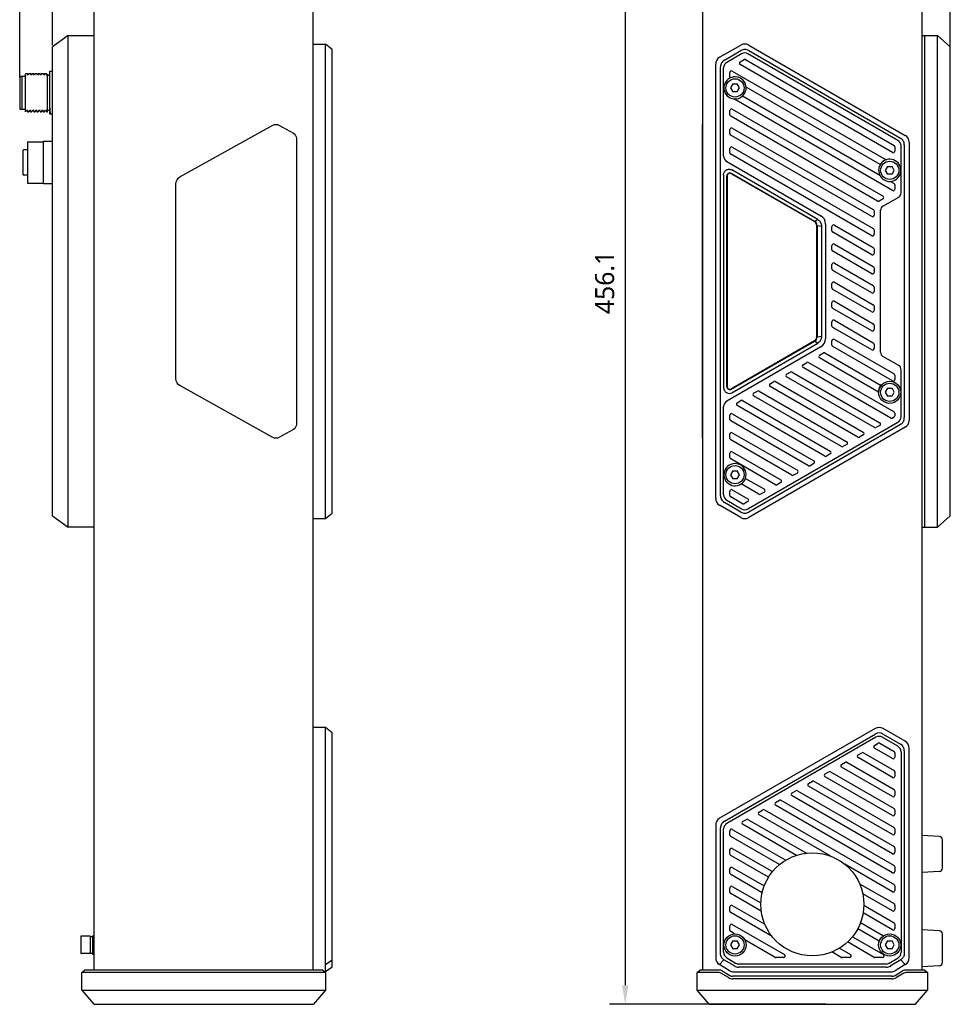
# Model space of a CAD drawing. Header units: millimetres. Extents: x 94 to 419, y 87 to 364.
# Tile 1 of 6: x 94 to 241, y 113 to 269. Entities that reach past the tile are written whole.
import ezdxf

# ---------------------------------------------------------------- set-up
doc = ezdxf.new("R2010")
doc.units = ezdxf.units.MM
doc.header["$LTSCALE"] = 32.67
doc.header["$PDMODE"] = 3
doc.header["$PDSIZE"] = 8
doc.layers.get('0').update_dxf_attribs({"linetype": 'CONTINUOUS'})
doc.layers.get('Defpoints').update_dxf_attribs({"linetype": 'CONTINUOUS'})
for name, color, linetype in [('00_COMPONENTS_1', 7, 'CONTINUOUS'), ('20_ALL_FEATURES', 7, 'CONTINUOUS'), ('51__DRAFT_DIMS', 7, 'CONTINUOUS')]:
    doc.layers.add(name, color=color, linetype=linetype)
doc.styles.get("Standard").update_dxf_attribs({"font": 'Roboto-Regular.ttf'})
doc.dimstyles.new('DIMSTYLE_1', dxfattribs={"dimtxt": 3, "dimasz": 3, "dimexe": 2.5, "dimexo": 0.5, "dimgap": 0.75, "dimtad": 1, "dimlfac": 2, "dimdsep": 46, "dimtxsty": 'STANDARD', "dimblk": '_FILLED', "dimblk1": '_FILLED', "dimblk2": '_FILLED', "dimcen": 0.09, "dimclrt": 3, "dimazin": 2, "dimtp": 0.3, "dimtm": 0.3, "dimtfac": 1, "dimtofl": 0, "dimtmove": 0, "dimatfit": 3, "dimldrblk": '_FILLED', "dimfxl": 1, "dimtolj": 1, "dimarcsym": 0})
doc.dimstyles.new('DIMSTYLE_2', dxfattribs={"dimtxt": 3, "dimasz": 3, "dimexe": 2.5, "dimexo": 0.5, "dimgap": 0.75, "dimtad": 1, "dimdec": 1, "dimlfac": 2, "dimdsep": 46, "dimtxsty": 'STANDARD', "dimblk": '_FILLED', "dimblk1": '_FILLED', "dimblk2": '_FILLED', "dimcen": 0.09, "dimclrt": 3, "dimazin": 2, "dimtp": 0.8, "dimtm": 0.8, "dimtfac": 1, "dimtdec": 1, "dimtofl": 0, "dimtmove": 0, "dimatfit": 3, "dimldrblk": '_FILLED', "dimfxl": 1, "dimtolj": 1, "dimarcsym": 0})

# ---------------------------------------------------------------- blocks, each defined once
blk = doc.blocks.new('_FILLED')
at = {"color": 0, "linetype": 'ByBlock'}
blk.add_solid([(0, 0), (-1, 0.167), (-1, -0.167)], dxfattribs=at)
blk = doc.blocks.new('*D1')
at = {"layer": '51__DRAFT_DIMS', "color": 0, "lineweight": -2}
for p, q in [((94.06, 259.62), (94.06, 359.71)), ((143.31, 333.99), (143.31, 359.71)), ((97.06, 357.21), (140.31, 357.21))]:
    blk.add_line(p, q, dxfattribs=at)
at = {"layer": 'Defpoints', "color": 0}
for p in [(143.31, 357.21), (143.31, 333.49), (94.06, 259.12)]:
    blk.add_point(p, dxfattribs=at)
at = {"layer": '51__DRAFT_DIMS', "color": 0, "linetype": 'ByBlock', "lineweight": -2, "xscale": 3, "yscale": 3, "zscale": 3, "rotation": 180}
blk.add_blockref('_FILLED', (94.06, 357.21), dxfattribs=at)
at = {"layer": '51__DRAFT_DIMS', "color": 0, "linetype": 'ByBlock', "lineweight": -2, "xscale": 3, "yscale": 3, "zscale": 3}
blk.add_blockref('_FILLED', (143.31, 357.21), dxfattribs=at)
at = {"layer": '51__DRAFT_DIMS', "color": 3, "insert": (118.61, 361.96), "char_height": 3, "attachment_point": 2, "line_spacing_factor": 0.9}
blk.add_mtext('\\A1;98.5', dxfattribs=at)
blk = doc.blocks.new('*D2')
at = {"layer": '51__DRAFT_DIMS', "color": 0, "lineweight": -2}
for p, q in [((99.21, 264.78), (99.21, 353.33)), ((143.31, 326.92), (143.31, 353.33)), ((140.31, 350.83), (102.21, 350.83))]:
    blk.add_line(p, q, dxfattribs=at)
at = {"layer": 'Defpoints', "color": 0}
for p in [(99.21, 350.83), (143.31, 326.42), (99.21, 264.28)]:
    blk.add_point(p, dxfattribs=at)
at = {"layer": '51__DRAFT_DIMS', "color": 0, "linetype": 'ByBlock', "lineweight": -2, "xscale": 3, "yscale": 3, "zscale": 3, "rotation": 180}
blk.add_blockref('_FILLED', (99.21, 350.83), dxfattribs=at)
at = {"layer": '51__DRAFT_DIMS', "color": 0, "linetype": 'ByBlock', "lineweight": -2, "xscale": 3, "yscale": 3, "zscale": 3}
blk.add_blockref('_FILLED', (143.31, 350.83), dxfattribs=at)
at = {"layer": '51__DRAFT_DIMS', "color": 3, "insert": (121.18, 355.58), "char_height": 3, "attachment_point": 2, "line_spacing_factor": 0.9}
blk.add_mtext('\\A1;88.2', dxfattribs=at)
blk = doc.blocks.new('*D4')
at = {"layer": '51__DRAFT_DIMS', "color": 0, "lineweight": -2}
for p, q in [((200.91, 339.81), (200.91, 361.93)), ((240.81, 264.27), (240.81, 361.93)), ((203.91, 359.43), (237.81, 359.43))]:
    blk.add_line(p, q, dxfattribs=at)
at = {"layer": 'Defpoints', "color": 0}
for p in [(240.81, 359.43), (200.91, 339.31), (240.81, 263.77)]:
    blk.add_point(p, dxfattribs=at)
at = {"layer": '51__DRAFT_DIMS', "color": 0, "linetype": 'ByBlock', "lineweight": -2, "xscale": 3, "yscale": 3, "zscale": 3, "rotation": 180}
blk.add_blockref('_FILLED', (200.91, 359.43), dxfattribs=at)
at = {"layer": '51__DRAFT_DIMS', "color": 0, "linetype": 'ByBlock', "lineweight": -2, "xscale": 3, "yscale": 3, "zscale": 3}
blk.add_blockref('_FILLED', (240.81, 359.43), dxfattribs=at)
at = {"layer": '51__DRAFT_DIMS', "color": 3, "insert": (220.84, 364.18), "char_height": 3, "attachment_point": 2, "line_spacing_factor": 0.9}
blk.add_mtext('\\A1;79.8', dxfattribs=at)
blk = doc.blocks.new('*D5')
at = {"layer": '51__DRAFT_DIMS', "color": 0, "lineweight": -2}
for p, q in [((207.5, 341.53), (187.05, 341.53)), ((189.55, 338.53), (189.55, 116.5)), ((221.17, 113.5), (187.05, 113.5))]:
    blk.add_line(p, q, dxfattribs=at)
at = {"layer": 'Defpoints', "color": 0}
for p in [(208, 341.53), (189.55, 113.5), (221.67, 113.5)]:
    blk.add_point(p, dxfattribs=at)
at = {"layer": '51__DRAFT_DIMS', "color": 0, "linetype": 'ByBlock', "lineweight": -2, "xscale": 3, "yscale": 3, "zscale": 3}
for p, rotation in [((189.55, 341.53), 90), ((189.55, 113.5), 270)]:
    blk.add_blockref('_FILLED', p, dxfattribs=dict(at, rotation=rotation))
at = {"layer": '51__DRAFT_DIMS', "color": 3, "insert": (184.8, 227.33), "char_height": 3, "attachment_point": 2, "rotation": 90, "line_spacing_factor": 0.9}
blk.add_mtext('\\A1;456.1', dxfattribs=at)

msp = doc.modelspace()

# ---------------------------------------------------------------- linework, layer by layer
at = {"layer": '00_COMPONENTS_1', "color": 7}
for p, q in [((101.7106, 266.266), (99.2106, 264.516)), ((101.7106, 188.766), (101.7106, 266.266)), ((101.7106, 266.266), (105.8106, 266.266)), ((236.3128, 266.266), (238.8128, 266.266)), ((236.8128, 188.766), (236.8128, 266.266)), ((238.8128, 188.766), (238.8128, 266.266)), ((240.8128, 264.516), (238.8128, 266.266)), ((99.2106, 190.516), (99.2106, 264.516)), ((105.8106, 190.6593), (105.8106, 264.3727)), ((240.8128, 190.516), (240.8128, 264.516)), ((206.502, 258.641), (206.1411, 258.016)), ((206.1411, 258.016), (206.502, 257.391)), ((206.502, 258.641), (207.2237, 258.641)), ((207.5845, 258.016), (207.2237, 258.641)), ((207.2237, 257.391), (207.5845, 258.016)), ((207.2237, 257.391), (206.502, 257.391)), ((230.902, 245.641), (230.5411, 245.016)), ((230.902, 245.641), (231.6237, 245.641)), ((231.9845, 245.016), (231.6237, 245.641)), ((230.5411, 245.016), (230.902, 244.391)), ((231.6237, 244.391), (230.902, 244.391)), ((231.6237, 244.391), (231.9845, 245.016)), ((230.902, 210.641), (230.5411, 210.016)), ((230.5411, 210.016), (230.902, 209.391)), ((230.902, 210.641), (231.6237, 210.641)), ((231.9845, 210.016), (231.6237, 210.641)), ((231.6237, 209.391), (231.9845, 210.016)), ((231.6237, 209.391), (230.902, 209.391)), ((206.502, 197.641), (206.1411, 197.016)), ((206.502, 197.641), (207.2237, 197.641)), ((207.5845, 197.016), (207.2237, 197.641)), ((206.1411, 197.016), (206.502, 196.391)), ((207.2237, 196.391), (206.502, 196.391)), ((207.2237, 196.391), (207.5845, 197.016)), ((99.2106, 190.516), (101.7106, 188.766)), ((238.8128, 188.766), (240.8128, 190.516)), ((105.8106, 188.766), (101.7106, 188.766)), ((236.3128, 188.766), (238.8128, 188.766)), ((105.1606, 124.241), (103.7606, 124.241)), ((105.5606, 124.3035), (105.8106, 124.3035)), ((105.5606, 124.3035), (105.5606, 121.4285)), ((103.7106, 124.191), (103.7106, 121.541)), ((105.2106, 121.541), (105.2106, 124.191)), ((206.502, 123.491), (206.1411, 122.866)), ((206.1411, 122.866), (206.502, 122.241)), ((206.502, 123.491), (207.2237, 123.491)), ((207.5845, 122.866), (207.2237, 123.491)), ((207.2237, 122.241), (207.5845, 122.866)), ((230.902, 123.491), (230.5411, 122.866)), ((230.5411, 122.866), (230.902, 122.241)), ((230.902, 123.491), (231.6237, 123.491)), ((231.9845, 122.866), (231.6237, 123.491)), ((231.6237, 122.241), (231.9845, 122.866)), ((105.1606, 121.491), (103.7606, 121.491)), ((105.2106, 121.566), (105.5606, 121.566)), ((105.5606, 121.4285), (105.8106, 121.4285)), ((207.2237, 122.241), (206.502, 122.241)), ((231.6237, 122.241), (230.902, 122.241))]:
    msp.add_line(p, q, dxfattribs=at)
for centre in [(206.8628, 258.016), (231.2628, 245.016), (231.2628, 210.016), (206.8628, 197.016), (206.8628, 122.866), (231.2628, 122.866)]:
    msp.add_circle(centre, 1.4375, dxfattribs=at)
for centre, start, end in [((103.7606, 124.191), 90, 180), ((105.1606, 124.191), 0, 90), ((103.7606, 121.541), 180, 270), ((105.1606, 121.541), 270, 360)]:
    msp.add_arc(centre, 0.05, start, end, dxfattribs=at)
for centre, start_param, end_param in [((105.1446, 122.866), 0.45965151, 0.73458993), ((105.7103, 122.866), 0.90077958, 1.00474485)]:
    msp.add_ellipse(centre, major_axis=(0.9192, 0.9193), ratio=0.99999509, start_param=start_param, end_param=end_param, dxfattribs=at)
at = {"layer": '20_ALL_FEATURES', "color": 7}
for p, q in [((105.8106, 118.8996), (105.8106, 336.1324)), ((140.3106, 336.1324), (140.3106, 118.8996)), ((201.8128, 118.8996), (201.8128, 336.1324)), ((236.3128, 336.1324), (236.3128, 118.8996)), ((140.3106, 264.9372), (142.3106, 264.9372)), ((142.3106, 190.0948), (142.3106, 264.9372)), ((143.3106, 264.0712), (142.3106, 264.9372)), ((143.3106, 190.9608), (143.3106, 264.0712)), ((204.4378, 262.8418), (207.7771, 264.7697)), ((209.0271, 264.7697), (233.6878, 250.5318)), ((205.1878, 262.4088), (207.7771, 263.9037)), ((207.9021, 263.3985), (205.5628, 262.048)), ((207.6853, 262.1235), (208.2853, 262.4699)), ((208.5353, 262.4699), (231.9379, 248.9584)), ((232.5628, 249.738), (208.9021, 263.3985)), ((209.0271, 263.9037), (232.9378, 250.0988)), ((203.8128, 193.2727), (203.8128, 261.7593)), ((204.5628, 193.7057), (204.5628, 261.3263)), ((205.0628, 247.2754), (205.0628, 261.182)), ((231.6879, 247.8326), (207.6853, 261.6904)), ((94.0606, 259.891), (94.0606, 254.641)), ((94.0606, 259.891), (94.4606, 259.891)), ((94.4606, 259.841), (94.5106, 259.891)), ((94.4606, 254.641), (94.4606, 259.891)), ((94.5106, 259.891), (94.9606, 259.891)), ((95.0099, 260.2631), (94.9606, 260.1779)), ((94.9606, 254.266), (94.9606, 260.1779)), ((95.0132, 260.266), (95.2527, 260.266)), ((95.3872, 260.0369), (95.2568, 260.2625)), ((95.5099, 260.2632), (95.3831, 260.0438)), ((95.5132, 260.266), (95.7527, 260.266)), ((95.8872, 260.037), (95.7568, 260.2625)), ((96.01, 260.2632), (95.8832, 260.0438)), ((96.0132, 260.266), (96.2527, 260.266)), ((96.3871, 260.037), (96.2568, 260.2625)), ((96.51, 260.2632), (96.3832, 260.0438)), ((96.5133, 260.266), (96.7527, 260.266)), ((96.8872, 260.0369), (96.7568, 260.2624)), ((97.0099, 260.2632), (96.8831, 260.0438)), ((97.0132, 260.266), (97.2527, 260.266)), ((97.3871, 260.037), (97.2568, 260.2625)), ((97.5099, 260.2632), (97.3832, 260.0439)), ((97.5132, 260.266), (97.7527, 260.266)), ((97.8871, 260.037), (97.7567, 260.2626)), ((98.0099, 260.2632), (97.8831, 260.0438)), ((98.0132, 260.266), (98.2527, 260.266)), ((98.3871, 260.0369), (98.2567, 260.2625)), ((98.4606, 260.1779), (98.3831, 260.0438)), ((98.4606, 254.266), (98.4606, 260.1779)), ((98.4606, 260.016), (98.8106, 260.016)), ((98.8106, 253.891), (98.8106, 260.641)), ((98.8106, 260.641), (99.2106, 260.641)), ((206.0628, 259.7694), (206.0628, 260.4622)), ((206.4378, 260.6787), (230.6953, 246.6736)), ((229.7728, 245.936), (208.6074, 258.1559)), ((231.6879, 241.8281), (206.6556, 256.2805)), ((208.0588, 256.7406), (229.6894, 244.2521)), ((94.4606, 254.691), (94.5106, 254.641)), ((206.4378, 254.6742), (230.2016, 240.9542)), ((94.0606, 254.641), (94.4606, 254.641)), ((94.5106, 254.641), (94.9606, 254.641)), ((94.9606, 254.266), (94.989, 254.266)), ((94.9925, 254.2856), (95.1332, 254.529)), ((95.0009, 254.3001), (94.9985, 254.2875)), ((95.1292, 254.5359), (95.2659, 254.2994)), ((95.2777, 254.266), (95.489, 254.266)), ((95.4925, 254.2856), (95.6332, 254.5289)), ((95.5009, 254.2998), (95.498, 254.2853)), ((95.6291, 254.5359), (95.7659, 254.2993)), ((95.7777, 254.266), (95.989, 254.266)), ((95.9925, 254.2855), (96.1332, 254.5289)), ((96.0009, 254.2998), (95.998, 254.2854)), ((96.1291, 254.5358), (96.2659, 254.2992)), ((96.2777, 254.266), (96.489, 254.266)), ((96.4928, 254.286), (96.6332, 254.5289)), ((96.4991, 254.2902), (96.5009, 254.2999)), ((96.6292, 254.5357), (96.7659, 254.2992)), ((96.7777, 254.266), (96.989, 254.266)), ((96.9925, 254.2855), (97.1332, 254.5289)), ((97.1292, 254.5359), (97.2659, 254.2994)), ((97.2777, 254.266), (97.489, 254.266)), ((97.4924, 254.2854), (97.6332, 254.5289)), ((97.6292, 254.5358), (97.7659, 254.2993)), ((97.7777, 254.266), (97.989, 254.266)), ((97.9924, 254.2856), (98.1332, 254.529)), ((98.0009, 254.3), (97.998, 254.2855)), ((98.1292, 254.5358), (98.2659, 254.2994)), ((98.2777, 254.266), (98.4606, 254.266)), ((98.4606, 254.516), (98.8106, 254.516)), ((99.2106, 253.891), (98.8107, 253.891)), ((206.0628, 253.7649), (206.0628, 254.4577)), ((229.3516, 240.1748), (206.1878, 253.5484)), ((119.3272, 243.9684), (133.9941, 252.1457)), ((134.9274, 252.1457), (137.2323, 250.8607)), ((201.6628, 252.2658), (201.6628, 202.7659)), ((201.8128, 252.2658), (201.6628, 252.2658)), ((206.4378, 251.672), (228.6665, 238.8382)), ((137.6981, 250.0803), (137.6978, 204.951)), ((206.0628, 250.7627), (206.0628, 251.4555)), ((228.4165, 237.7124), (206.1878, 250.5462)), ((95.3106, 249.516), (95.3106, 243.016)), ((95.3106, 249.516), (97.8106, 249.516)), ((97.8106, 249.641), (99.2106, 249.641)), ((97.8106, 242.891), (97.8106, 249.6407)), ((206.0628, 247.7605), (206.0628, 248.4533)), ((206.4378, 248.6698), (228.6665, 235.836)), ((232.0629, 248.7419), (232.0629, 248.0491)), ((233.0628, 241.4525), (233.0628, 248.872)), ((233.5628, 249.0163), (233.5628, 206.0157)), ((234.3128, 249.4493), (234.3128, 205.5827)), ((94.5606, 248.166), (94.6606, 248.266)), ((94.5606, 248.166), (94.5606, 244.366)), ((95.3106, 248.266), (94.6606, 248.266)), ((228.4165, 234.7102), (206.1878, 247.544)), ((205.5628, 246.4094), (220.4028, 237.8415)), ((94.5606, 244.366), (94.6606, 244.266)), ((95.3106, 244.266), (94.6606, 244.266)), ((205.0628, 244.332), (205.0628, 210.7)), ((205.5628, 210.932), (205.5628, 244.1)), ((205.6128, 244.1), (205.6128, 210.932)), ((206.2878, 244.4897), (219.3878, 236.9264)), ((219.4378, 236.9553), (206.3128, 244.533)), ((219.9017, 237.2648), (206.3619, 245.082)), ((95.3106, 243.016), (97.8106, 243.016)), ((99.2106, 242.891), (97.8106, 242.891)), ((118.6979, 212.1662), (118.6982, 242.8656)), ((231.3861, 243.2725), (231.9379, 242.954)), ((232.0629, 242.7374), (232.0629, 242.0446)), ((230.1878, 239.3596), (232.6878, 240.803)), ((230.2016, 240.5212), (229.6016, 240.1748)), ((228.7915, 238.6217), (228.7915, 237.9289)), ((229.8128, 216.3219), (229.8128, 238.7101)), ((219.9017, 237.2648), (219.53, 237.0167)), ((219.7628, 218.7551), (219.7628, 236.2769)), ((219.8128, 236.3057), (219.8128, 218.7262)), ((219.8128, 236.3057), (220.5628, 236.1977)), ((220.5628, 218.8343), (220.5628, 236.1977)), ((221.1528, 236.5425), (221.1528, 218.4895)), ((222.1547, 235.4676), (222.1547, 236.1604)), ((222.5297, 236.3769), (228.6665, 232.8338)), ((228.4165, 231.708), (222.2797, 235.251)), ((228.7915, 235.6195), (228.7915, 234.9267)), ((222.1547, 232.4653), (222.1547, 233.1582)), ((222.5297, 233.3747), (228.6665, 229.8316)), ((228.4165, 228.7057), (222.2797, 232.2488)), ((228.7915, 232.6173), (228.7915, 231.9245)), ((222.1547, 229.4631), (222.1547, 230.1559)), ((222.5297, 230.3724), (228.6665, 226.8294)), ((228.4165, 225.7035), (222.2797, 229.2466)), ((228.7915, 229.6151), (228.7915, 228.9222)), ((222.1547, 226.4609), (222.1547, 227.1537)), ((222.5297, 227.3702), (228.6665, 223.8271)), ((228.4165, 222.7013), (222.2797, 226.2444)), ((228.7915, 226.6128), (228.7915, 225.92)), ((222.1547, 223.4587), (222.1547, 224.1515)), ((222.5297, 224.368), (228.6665, 220.8249)), ((228.7915, 223.6106), (228.7915, 222.9178)), ((228.4165, 219.6991), (222.2797, 223.2422)), ((222.1547, 220.4564), (222.1547, 221.1493)), ((222.5297, 221.3658), (228.6665, 217.8227)), ((228.7915, 220.6084), (228.7915, 219.9156)), ((228.4165, 216.6969), (222.2797, 220.2399)), ((219.3878, 218.1056), (206.2878, 210.5423)), ((206.3128, 210.499), (219.4378, 218.0767)), ((206.3619, 209.95), (219.9017, 217.7672)), ((219.53, 218.0152), (219.9017, 217.7672)), ((220.5628, 218.8343), (219.8128, 218.7262)), ((222.1547, 217.4542), (222.1547, 218.147)), ((222.5297, 218.3636), (231.9379, 212.9317)), ((228.7915, 217.6062), (228.7915, 216.9134)), ((220.4028, 217.1905), (205.5628, 208.6226)), ((220.2016, 215.8683), (220.8016, 216.2147)), ((221.0516, 216.2147), (229.8946, 211.1092)), ((231.6879, 211.8059), (222.2797, 217.2377)), ((217.6016, 214.3672), (218.2016, 214.7136)), ((218.4516, 214.7136), (231.9379, 206.9273)), ((229.5133, 210.0592), (220.2016, 215.4353)), ((232.6878, 214.229), (230.1878, 215.6724)), ((215.0016, 212.8661), (215.6016, 213.2125)), ((215.8516, 213.2125), (229.6906, 205.2226)), ((231.4406, 205.9442), (217.6016, 213.9342)), ((233.0628, 206.16), (233.0628, 213.5795)), ((212.4016, 211.365), (213.0016, 211.7114)), ((213.2516, 211.7114), (227.0906, 203.7214)), ((228.8406, 204.4431), (215.0016, 212.4331)), ((232.0629, 212.7152), (232.0629, 212.0224)), ((133.9937, 202.887), (119.3271, 211.0634)), ((209.8016, 209.8639), (210.4016, 210.2103)), ((210.6516, 210.2103), (224.4906, 202.2203)), ((226.2406, 202.942), (212.4016, 210.932)), ((207.2016, 208.3628), (207.8016, 208.7092)), ((208.0516, 208.7092), (221.8906, 200.7192)), ((223.6406, 201.4409), (209.8016, 209.4309)), ((205.0628, 193.85), (205.0628, 207.7566)), ((206.4378, 206.6387), (219.2906, 199.2181)), ((221.0406, 199.9398), (207.2016, 207.9297)), ((232.0629, 206.7108), (232.0629, 206.3035)), ((206.0628, 205.7294), (206.0628, 206.4222)), ((218.4406, 198.4387), (206.1878, 205.5129)), ((208.9021, 191.6335), (232.5628, 205.294)), ((231.9379, 206.087), (231.6906, 205.9442)), ((137.2319, 204.1719), (134.927, 202.8869)), ((206.0628, 202.7272), (206.0628, 203.42)), ((206.4378, 203.6365), (216.6906, 197.717)), ((232.9378, 204.9332), (209.0271, 191.1283)), ((233.6878, 204.5001), (209.0271, 190.2622)), ((229.6906, 204.7895), (229.0906, 204.4431)), ((201.6628, 202.7659), (201.8128, 202.7659)), ((215.8406, 196.9376), (206.1878, 202.5106)), ((227.0906, 203.2884), (226.4906, 202.942)), ((206.0628, 199.7249), (206.0628, 200.4178)), ((206.4378, 200.6343), (214.0906, 196.2159)), ((224.4906, 201.7873), (223.8906, 201.4409)), ((213.2406, 195.4365), (206.1878, 199.5084)), ((219.2906, 198.7851), (218.6906, 198.4387)), ((221.8906, 200.2862), (221.2906, 199.9398)), ((216.6906, 197.284), (216.0906, 196.9376)), ((208.5125, 196.4342), (211.4906, 194.7148)), ((214.0906, 195.7829), (213.4906, 195.4365)), ((206.0628, 193.7205), (206.0628, 194.4133)), ((206.4378, 194.6298), (208.8906, 193.2137)), ((210.6406, 193.9354), (207.8286, 195.5588)), ((211.4906, 194.2818), (210.8906, 193.9354)), ((207.7771, 191.1283), (205.1878, 192.6232)), ((205.5628, 192.984), (207.9021, 191.6335)), ((208.0406, 192.4342), (206.1878, 193.504)), ((208.8906, 192.7807), (208.2906, 192.4342)), ((207.7771, 190.2622), (204.4378, 192.1901)), ((140.3106, 190.0948), (142.3106, 190.0948)), ((142.3106, 190.0948), (143.3106, 190.9608)), ((142.3106, 157.1522), (140.3106, 157.1522)), ((143.3106, 156.2862), (142.3106, 157.1522)), ((142.3106, 118.616), (142.3106, 157.1522)), ((228.96, 156.9847), (204.4378, 142.8268)), ((233.6878, 154.9768), (230.21, 156.9847)), ((143.3106, 119.366), (143.3106, 156.2862)), ((205.1878, 142.3938), (228.96, 156.1187)), ((229.085, 155.6135), (205.5628, 142.033)), ((232.5628, 154.183), (230.085, 155.6135)), ((230.21, 156.1187), (232.9378, 154.5438)), ((228.86, 154.3289), (229.46, 154.6753)), ((231.6878, 152.2633), (228.86, 153.8959)), ((229.71, 154.6753), (231.9378, 153.3891)), ((234.3128, 120.8237), (234.3128, 153.8943)), ((226.26, 152.8278), (226.86, 153.1742)), ((231.6878, 149.2611), (226.26, 152.3948)), ((227.11, 153.1742), (231.9378, 150.3869)), ((232.0628, 153.1726), (232.0628, 152.4798)), ((233.0628, 153.317), (233.0628, 121.7106)), ((233.5628, 153.4613), (233.5628, 121.5466)), ((223.66, 151.3267), (224.26, 151.6731)), ((231.6878, 146.2588), (223.66, 150.8937)), ((224.51, 151.6731), (231.9378, 147.3847)), ((221.06, 149.8256), (221.66, 150.172)), ((231.6878, 143.2566), (221.06, 149.3926)), ((221.91, 150.172), (231.9378, 144.3825)), ((232.0628, 150.1704), (232.0628, 149.4776)), ((218.46, 148.3245), (219.06, 148.6709)), ((231.6878, 140.2544), (218.46, 147.8915)), ((219.31, 148.6709), (231.9378, 141.3802)), ((215.86, 146.8234), (216.46, 147.1698)), ((231.6878, 137.2522), (215.86, 146.3904)), ((216.71, 147.1698), (231.9378, 138.378)), ((232.0628, 147.1682), (232.0628, 146.4754)), ((213.26, 145.3223), (213.86, 145.6687)), ((231.6878, 134.25), (213.26, 144.8893)), ((214.11, 145.6687), (231.9378, 135.3758)), ((210.66, 143.8212), (211.26, 144.1676)), ((221.9973, 136.8426), (210.66, 143.3881)), ((211.51, 144.1676), (231.9378, 132.3736)), ((232.0628, 144.166), (232.0628, 143.4731)), ((203.8128, 141.7443), (203.8128, 120.8237)), ((204.5628, 121.5466), (204.5628, 141.3113)), ((208.06, 142.32), (208.66, 142.6665)), ((216.5419, 136.99), (208.06, 141.887)), ((208.91, 142.6665), (218.1387, 137.3383)), ((205.0628, 121.7106), (205.0628, 141.167)), ((206.0628, 140.1822), (206.0628, 140.8751)), ((213.881, 135.5241), (206.1878, 139.9657)), ((206.4378, 141.0916), (214.868, 136.2244)), ((232.0628, 141.1637), (232.0628, 140.4709)), ((239.089, 139.9555), (236.3128, 140.101)), ((239.5628, 134.9458), (239.5628, 139.4562)), ((206.0628, 137.18), (206.0628, 137.8728)), ((212.1435, 133.525), (206.1878, 136.9635)), ((206.4378, 138.0893), (212.7855, 134.4245)), ((232.0628, 138.1615), (232.0628, 137.4687)), ((231.6878, 131.2477), (224.1571, 135.5956)), ((232.0628, 135.1593), (232.0628, 134.4665)), ((206.0628, 134.1778), (206.0628, 134.8706)), ((211.1471, 131.0981), (206.1878, 133.9613)), ((206.4378, 135.0871), (211.4774, 132.1775)), ((239.089, 134.4465), (236.3128, 134.301)), ((206.4378, 132.0849), (210.9408, 129.4851)), ((226.5157, 132.5018), (231.9378, 129.3714)), ((232.0628, 132.1571), (232.0628, 131.4642)), ((206.0628, 131.1756), (206.0628, 131.8684)), ((211.0115, 128.1741), (206.1878, 130.9591)), ((231.6878, 128.2455), (227.0125, 130.9448)), ((206.4378, 129.0827), (211.5723, 126.1183)), ((227.1864, 129.1124), (231.9378, 126.3691)), ((232.0628, 129.1548), (232.0628, 128.462)), ((206.0628, 128.1733), (206.0628, 128.8662)), ((212.724, 124.1832), (206.1878, 127.9568)), ((231.6878, 125.2433), (227.0734, 127.9074)), ((206.0628, 125.1711), (206.0628, 125.8639)), ((206.4378, 126.0805), (214.6615, 121.3325)), ((226.6689, 126.4089), (230.2881, 124.3194)), ((232.0628, 126.1526), (232.0628, 125.4598)), ((206.7779, 124.6139), (206.1878, 124.9546)), ((229.6099, 123.4408), (226.2109, 125.4032)), ((239.089, 125.0805), (236.3128, 125.226)), ((239.5628, 120.0708), (239.5628, 124.5812)), ((213.2115, 120.8995), (208.419, 123.6664)), ((228.8115, 120.8995), (224.6073, 123.3268)), ((225.377, 124.1526), (230.2615, 121.3325)), ((223.6115, 120.8995), (222.1429, 121.7474)), ((223.3136, 122.3417), (225.0615, 121.3325)), ((142.3106, 119.7519), (143.3106, 120.5334)), ((204.4197, 119.7519), (205.1093, 120.5334)), ((206.0159, 118.7941), (204.4197, 119.7519)), ((206.7582, 119.5441), (205.1093, 120.5334)), ((205.5483, 120.8531), (206.9561, 120.0085)), ((207.4706, 119.866), (230.6551, 119.866)), ((214.5365, 120.866), (213.3365, 120.866)), ((224.9365, 120.866), (223.7365, 120.866)), ((230.1365, 120.866), (228.9365, 120.866)), ((231.1696, 120.0085), (232.5773, 120.8531)), ((233.0163, 120.5334), (231.3438, 119.5301)), ((233.706, 119.7519), (232.1097, 118.7941)), ((233.0163, 120.5334), (233.706, 119.7519)), ((239.089, 119.5715), (236.3128, 119.426)), ((103.8543, 118.4996), (104.2543, 118.8996)), ((142.267, 118.4996), (103.8543, 118.4996)), ((103.8543, 115.7208), (103.8543, 118.4996)), ((141.867, 118.8996), (104.2543, 118.8996)), ((141.867, 118.8996), (142.267, 118.4996)), ((142.3106, 118.616), (142.1506, 118.616)), ((142.267, 118.4996), (142.267, 115.7208)), ((143.3106, 119.366), (142.3106, 118.616)), ((200.9131, 118.4996), (201.3131, 118.8996)), ((204.3401, 118.4996), (200.9131, 118.4996)), ((200.9131, 115.7208), (200.9131, 118.4996)), ((204.3401, 118.8996), (201.3131, 118.8996)), ((205.8166, 117.7134), (204.6488, 118.4141)), ((204.8546, 118.7571), (206.0224, 118.0564)), ((206.6591, 118.616), (231.4666, 118.616)), ((230.7244, 119.366), (207.4013, 119.366)), ((231.3438, 119.53), (231.4316, 119.4793)), ((232.1033, 118.0564), (233.2711, 118.7571)), ((233.4769, 118.4141), (232.3091, 117.7134)), ((236.8147, 118.8996), (233.7856, 118.8996)), ((237.2147, 118.4996), (233.7856, 118.4996)), ((236.8147, 118.8996), (237.2147, 118.4996)), ((237.2147, 118.4996), (237.2147, 115.7208)), ((231.5888, 117.9139), (206.5369, 117.9139)), ((231.5888, 117.5139), (206.5369, 117.5139)), ((103.8543, 115.7208), (142.267, 115.7208)), ((103.8543, 115.7208), (105.7275, 113.4978)), ((142.267, 115.7208), (140.3938, 113.4978)), ((200.9131, 115.7208), (237.2147, 115.7208)), ((202.7863, 113.4978), (200.9131, 115.7208)), ((235.3414, 113.4978), (237.2147, 115.7208)), ((105.7275, 113.4978), (140.3938, 113.4978)), ((202.7863, 113.4978), (235.3414, 113.4978))]:
    msp.add_line(p, q, dxfattribs=at)
for centre, radius in [((231.2628, 210.016), 1.75), ((219.0628, 129.266), 8.125), ((206.8628, 122.866), 1.75), ((231.2628, 122.866), 1.75)]:
    msp.add_circle(centre, radius, dxfattribs=at)
for centre, radius, start, end in [((208.4021, 263.6872), 1.25, 60, 120), ((205.0628, 261.7593), 1.25, 120, 180), ((208.4021, 262.5325), 1, 60, 120), ((208.4103, 262.2534), 0.25, 60, 120), ((206.0628, 261.182), 1, 120, 180), ((207.8103, 261.907), 0.25, 120, 240), ((96.2527, 260.2636), 0.00244, 90.048463, 101.588995), ((206.8628, 258.016), 1.75, 313.17357, 263.358102), ((206.3128, 260.4622), 0.25, 60, 180), ((206.3128, 259.7694), 0.25, 180, 221.157665), ((206.8628, 258.0182), 1.75, 4.51207, 114.953894), ((206.8628, 258.0182), 1.75, 263.200129, 313.108334), ((206.3128, 254.4577), 0.25, 60, 180), ((99.7819, 254.8366), 4.8353, 184.363302, 184.50737), ((206.3128, 253.7649), 0.25, 180, 240), ((206.3128, 251.4555), 0.25, 60, 180), ((206.3128, 250.7627), 0.25, 180, 240), ((233.0628, 249.4493), 1.25, 0, 60), ((206.3128, 248.4533), 0.25, 60, 180), ((231.8129, 248.7419), 0.25, 0, 60), ((232.0628, 248.872), 1, 0, 60), ((206.0628, 247.2754), 1, 180, 240), ((206.3128, 247.7605), 0.25, 180, 240), ((231.8129, 248.0491), 0.25, 240, 360), ((231.2628, 245.016), 1.75, 274.150041, 205.849959), ((231.2628, 245.0182), 1.75, 108.924401, 148.367833), ((206.0628, 244.1), 0.5, 60, 180), ((206.0628, 244.1), 0.45, 60, 180), ((231.2628, 245.0182), 1.75, 205.961335, 274.038665), ((231.8129, 242.7374), 0.25, 0, 60), ((230.0766, 240.7377), 0.25, 300, 60), ((231.8129, 242.0446), 0.25, 240, 360), ((232.3128, 241.4525), 0.75, 300, 360), ((229.4766, 240.3913), 0.25, 240, 300), ((230.5628, 238.7101), 0.75, 120, 180), ((219.6528, 236.5425), 1.5, 0, 60), ((228.5415, 237.9289), 0.25, 240, 360), ((228.5415, 238.6217), 0.25, 0, 60), ((219.0128, 236.2769), 0.75, 0, 60), ((219.0627, 236.3057), 0.7501, 0.005151, 59.994849), ((222.4047, 236.1604), 0.25, 60, 180), ((222.4047, 235.4676), 0.25, 180, 240), ((228.5415, 234.9267), 0.25, 240, 360), ((228.5415, 235.6195), 0.25, 0, 60), ((222.4047, 233.1582), 0.25, 60, 180), ((222.4047, 232.4653), 0.25, 180, 240), ((228.5415, 231.9245), 0.25, 240, 360), ((228.5415, 232.6173), 0.25, 0, 60), ((222.4047, 230.1559), 0.25, 60, 180), ((228.5415, 229.6151), 0.25, 0, 60), ((222.4047, 229.4631), 0.25, 180, 240), ((228.5415, 228.9222), 0.25, 240, 360), ((222.4047, 227.1537), 0.25, 60, 180), ((228.5415, 226.6128), 0.25, 0, 60), ((222.4047, 226.4609), 0.25, 180, 240), ((228.5415, 225.92), 0.25, 240, 360), ((222.4047, 224.1515), 0.25, 60, 180), ((228.5415, 223.6106), 0.25, 0, 60), ((222.4047, 223.4587), 0.25, 180, 240), ((228.5415, 222.9178), 0.25, 240, 360), ((222.4047, 221.1493), 0.25, 60, 180), ((228.5415, 220.6084), 0.25, 0, 60), ((222.4047, 220.4564), 0.25, 180, 240), ((228.5415, 219.9156), 0.25, 240, 360), ((219.0128, 218.7551), 0.75, 300, 360), ((219.0627, 218.7263), 0.7501, 300.005151, 359.994849), ((219.6528, 218.4895), 1.5, 300, 360), ((222.4047, 218.147), 0.25, 60, 180), ((222.4047, 217.4542), 0.25, 180, 240), ((228.5415, 217.6062), 0.25, 0, 60), ((220.3266, 215.6518), 0.25, 120, 240), ((220.9266, 215.9982), 0.25, 60, 120), ((228.5415, 216.9134), 0.25, 240, 360), ((230.5628, 216.3219), 0.75, 180, 240), ((217.7266, 214.1507), 0.25, 120, 240), ((218.3266, 214.4971), 0.25, 60, 120), ((215.1266, 212.6496), 0.25, 120, 240), ((215.7266, 212.996), 0.25, 60, 120), ((231.8129, 212.7152), 0.25, 0, 60), ((232.3128, 213.5795), 0.75, 0, 60), ((212.5266, 211.1485), 0.25, 120, 240), ((213.1266, 211.4949), 0.25, 60, 120), ((231.8129, 212.0224), 0.25, 240, 360), ((205.9377, 210.7153), 0.875, 181.002725, 298.997275), ((206.0628, 210.932), 0.5, 180, 300), ((206.0628, 210.932), 0.45, 180, 300), ((209.9266, 209.6474), 0.25, 120, 240), ((210.5266, 209.9938), 0.25, 60, 120), ((231.2628, 210.0182), 1.75, 141.431547, 178.658009), ((206.0628, 207.7566), 1, 120, 180), ((207.3266, 208.1463), 0.25, 120, 240), ((207.9266, 208.4927), 0.25, 60, 120), ((206.3128, 206.4222), 0.25, 60, 180), ((231.8129, 206.7108), 0.25, 0, 60), ((206.3128, 205.7294), 0.25, 180, 240), ((229.5656, 205.006), 0.25, 300, 60), ((231.5656, 206.1607), 0.25, 240, 300), ((231.8129, 206.3035), 0.25, 300, 360), ((232.0628, 206.16), 1, 300, 360), ((233.0628, 205.5827), 1.25, 300, 360), ((206.3128, 203.42), 0.25, 60, 180), ((226.9656, 203.5049), 0.25, 300, 60), ((228.9656, 204.6596), 0.25, 240, 300), ((206.3128, 202.7272), 0.25, 180, 240), ((224.3656, 202.0038), 0.25, 300, 60), ((226.3656, 203.1585), 0.25, 240, 300), ((206.3128, 200.4178), 0.25, 60, 180), ((221.7656, 200.5027), 0.25, 300, 60), ((223.7656, 201.6574), 0.25, 240, 300), ((206.8628, 197.016), 1.75, 340.568571, 303.566469), ((206.3128, 199.7249), 0.25, 180, 240), ((219.1656, 199.0016), 0.25, 300, 60), ((221.1656, 200.1563), 0.25, 240, 300), ((216.5656, 197.5005), 0.25, 300, 60), ((218.5656, 198.6552), 0.25, 240, 300), ((206.8628, 197.0182), 1.75, 303.496726, 340.505067), ((213.9656, 195.9994), 0.25, 300, 60), ((215.9656, 197.1541), 0.25, 240, 300), ((206.3128, 194.4133), 0.25, 60, 180), ((211.3656, 194.4983), 0.25, 300, 60), ((213.3656, 195.653), 0.25, 240, 300), ((205.0628, 193.2727), 1.25, 180, 240), ((206.0628, 193.85), 1, 180, 240), ((206.3128, 193.7205), 0.25, 180, 240), ((208.7656, 192.9972), 0.25, 300, 60), ((210.7656, 194.1519), 0.25, 240, 300), ((208.4021, 192.4995), 1, 240, 300), ((208.1656, 192.6508), 0.25, 240, 300), ((208.4021, 191.3448), 1.25, 240, 300), ((229.585, 155.9022), 1.25, 60, 120), ((229.585, 155.0362), 1.25, 60.000035, 119.999965), ((229.585, 154.7475), 1, 60, 120), ((228.985, 154.1124), 0.25, 120, 240), ((229.585, 154.4588), 0.25, 60, 120), ((232.0628, 153.317), 1, 0, 60), ((232.3128, 153.4613), 1.25, 0.000035, 59.999965), ((233.0628, 153.8943), 1.25, 0, 60), ((226.385, 152.6113), 0.25, 120, 240), ((226.985, 152.9577), 0.25, 60, 120), ((231.8128, 152.4798), 0.25, 240, 360), ((231.8128, 153.1726), 0.25, 0, 60), ((223.785, 151.1102), 0.25, 120, 240), ((224.385, 151.4566), 0.25, 60, 120), ((221.185, 149.6091), 0.25, 120, 240), ((221.785, 149.9555), 0.25, 60, 120), ((231.8128, 149.4776), 0.25, 240, 360), ((231.8128, 150.1704), 0.25, 0, 60), ((218.585, 148.108), 0.25, 120, 240), ((219.185, 148.4544), 0.25, 60, 120), ((215.985, 146.6069), 0.25, 120, 240), ((216.585, 146.9533), 0.25, 60, 120), ((231.8128, 146.4754), 0.25, 240, 360), ((231.8128, 147.1682), 0.25, 0, 60), ((213.385, 145.1058), 0.25, 120, 240), ((213.985, 145.4522), 0.25, 60, 120), ((210.785, 143.6046), 0.25, 120, 240), ((211.385, 143.9511), 0.25, 60, 120), ((231.8128, 143.4731), 0.25, 240, 360), ((231.8128, 144.166), 0.25, 0, 60), ((205.0628, 141.7443), 1.25, 120, 180), ((206.0628, 141.167), 1, 120, 180), ((208.185, 142.1035), 0.25, 120, 240), ((208.785, 142.4499), 0.25, 60, 120), ((231.8128, 141.1637), 0.25, 0, 60), ((206.3128, 140.8751), 0.25, 60, 180), ((206.3128, 140.1822), 0.25, 180, 240), ((231.8128, 140.4709), 0.25, 240, 360), ((239.0628, 139.4562), 0.5, 0, 87), ((231.8128, 138.1615), 0.25, 0, 60), ((206.3128, 137.8728), 0.25, 60, 180), ((206.3128, 137.18), 0.25, 180, 240), ((231.8128, 137.4687), 0.25, 240, 360), ((206.3128, 134.8706), 0.25, 60, 180), ((231.8128, 135.1593), 0.25, 0, 60), ((206.3128, 134.1778), 0.25, 180, 240), ((231.8128, 134.4665), 0.25, 240, 360), ((239.0628, 134.9458), 0.5, 273, 360), ((206.3128, 131.8684), 0.25, 60, 180), ((231.8128, 132.1571), 0.25, 0, 60), ((206.3128, 131.1756), 0.25, 180, 240), ((231.8128, 131.4642), 0.25, 240, 360), ((206.3128, 128.8662), 0.25, 60, 180), ((231.8128, 129.1548), 0.25, 0, 60), ((206.3128, 128.1733), 0.25, 180, 240), ((231.8128, 128.462), 0.25, 240, 360), ((206.3128, 125.8639), 0.25, 60, 180), ((231.8128, 126.1526), 0.25, 0, 60), ((206.3128, 125.1711), 0.25, 180, 240), ((231.8128, 125.4598), 0.25, 240, 360), ((239.0628, 124.5812), 0.5, 0, 87), ((206.0628, 121.7106), 1, 180, 239.036243), ((214.5365, 121.116), 0.25, 270, 60), ((224.9365, 121.116), 0.25, 270, 60), ((230.1365, 121.116), 0.25, 270, 60), ((232.0628, 121.7106), 1, 300.963757, 360), ((205.0628, 120.8237), 1.25, 180, 239.036243), ((207.4706, 120.866), 1, 239.036244, 270), ((213.3365, 121.116), 0.25, 240, 270), ((223.7365, 121.116), 0.25, 240, 270), ((228.9365, 121.116), 0.25, 240, 270), ((230.6551, 120.866), 1, 270, 300.963756), ((233.0628, 120.8237), 1.25, 300.963757, 360), ((239.0628, 120.0708), 0.5, 273, 360), ((204.3401, 117.8996), 1, 59.036274, 90), ((204.3401, 117.8996), 0.6, 59.036276, 89.999997), ((206.6591, 119.866), 1.25, 239.036243, 270), ((206.5369, 118.9139), 1, 239.036274, 270), ((207.4013, 120.616), 1.25, 239.036286, 269.999957), ((230.724, 120.6186), 1.2526, 270.018412, 299.657188), ((231.4666, 119.866), 1.25, 270, 300.963757), ((231.5888, 118.9139), 1, 270, 300.963726), ((233.7856, 117.8996), 1, 90, 120.963726), ((233.7856, 117.8996), 0.6, 90.000002, 120.963725), ((206.5369, 118.9139), 1.4, 239.036275, 269.999997), ((231.5888, 118.9139), 1.4, 270, 300.963726)]:
    msp.add_arc(centre, radius, start, end, dxfattribs=at)
for points, knots in [([(209.0271, 263.9037), (208.9329, 263.9581), (208.7291, 264.0422), (208.4021, 264.0856), (208.075, 264.0422), (207.8713, 263.9581), (207.7771, 263.9037)], [0, 0, 0, 0, 0.25000059, 0.49999993, 0.74999934, 1, 1, 1, 1]), ([(205.1878, 262.4088), (205.0936, 262.3544), (204.9189, 262.2201), (204.7178, 261.9585), (204.5918, 261.6536), (204.5628, 261.4351), (204.5628, 261.3263)], [0, 0, 0, 0, 0.25000059, 0.49999993, 0.74999934, 1, 1, 1, 1]), ([(95.0099, 260.2631), (95.0101, 260.2635), (95.0109, 260.2648), (95.0122, 260.266), (95.0132, 260.266)], [0, 0, 0, 0, 0.33551655, 1, 1, 1, 1]), ([(95.2568, 260.2625), (95.2565, 260.263), (95.2555, 260.2645), (95.2539, 260.266), (95.2527, 260.266)], [0, 0, 0, 0, 0.33628032, 1, 1, 1, 1]), ([(95.5099, 260.2632), (95.5102, 260.2636), (95.5109, 260.2648), (95.5122, 260.266), (95.5132, 260.266)], [0, 0, 0, 0, 0.335242, 1, 1, 1, 1]), ([(95.7568, 260.2625), (95.7565, 260.263), (95.7555, 260.2645), (95.7539, 260.266), (95.7527, 260.266)], [0, 0, 0, 0, 0.33598291, 1, 1, 1, 1]), ([(96.01, 260.2632), (96.0102, 260.2636), (96.011, 260.2648), (96.0123, 260.266), (96.0132, 260.266)], [0, 0, 0, 0, 0.33586197, 1, 1, 1, 1]), ([(96.2568, 260.2625), (96.2565, 260.263), (96.2555, 260.2645), (96.2539, 260.266), (96.2527, 260.266)], [0, 0, 0, 0, 0.33521944, 1, 1, 1, 1]), ([(96.51, 260.2632), (96.5102, 260.2636), (96.511, 260.2648), (96.5123, 260.266), (96.5133, 260.266)], [0, 0, 0, 0, 0.33636819, 1, 1, 1, 1]), ([(96.7568, 260.2624), (96.7565, 260.263), (96.7555, 260.2645), (96.7539, 260.266), (96.7527, 260.266)], [0, 0, 0, 0, 0.33623666, 1, 1, 1, 1]), ([(97.0099, 260.2632), (97.0102, 260.2636), (97.0109, 260.2648), (97.0122, 260.266), (97.0132, 260.266)], [0, 0, 0, 0, 0.33524367, 1, 1, 1, 1]), ([(97.2568, 260.2625), (97.2565, 260.263), (97.2555, 260.2645), (97.2539, 260.266), (97.2527, 260.266)], [0, 0, 0, 0, 0.33531435, 1, 1, 1, 1]), ([(97.5099, 260.2632), (97.5102, 260.2636), (97.5109, 260.2648), (97.5122, 260.266), (97.5132, 260.266)], [0, 0, 0, 0, 0.33522752, 1, 1, 1, 1]), ([(97.7567, 260.2626), (97.7564, 260.2631), (97.7555, 260.2645), (97.7539, 260.266), (97.7527, 260.266)], [0, 0, 0, 0, 0.33576348, 1, 1, 1, 1]), ([(98.0099, 260.2632), (98.0102, 260.2636), (98.0109, 260.2648), (98.0122, 260.266), (98.0132, 260.266)], [0, 0, 0, 0, 0.33526955, 1, 1, 1, 1]), ([(98.2567, 260.2625), (98.2564, 260.263), (98.2555, 260.2645), (98.2539, 260.266), (98.2527, 260.266)], [0, 0, 0, 0, 0.33651208, 1, 1, 1, 1]), ([(98.8107, 254.8335), (98.8178, 254.6568), (98.8316, 254.3426), (98.8488, 254.0284), (98.8581, 253.891)], [0, 0, 0, 0, 0.56207405, 1, 1, 1, 1]), ([(94.9985, 254.2875), (94.9973, 254.282), (94.9955, 254.275), (94.9921, 254.2677), (94.9899, 254.266), (94.989, 254.266)], [0, 0, 0, 0, 0.69420734, 0.88747464, 1, 1, 1, 1]), ([(95.2681, 254.288), (95.2693, 254.2824), (95.2711, 254.2752), (95.2745, 254.2678), (95.2768, 254.266), (95.2777, 254.266)], [0, 0, 0, 0, 0.69506962, 0.88821844, 1, 1, 1, 1]), ([(95.498, 254.2853), (95.4968, 254.2804), (95.4952, 254.274), (95.4919, 254.2675), (95.4899, 254.266), (95.489, 254.266)], [0, 0, 0, 0, 0.68998432, 0.88397705, 1, 1, 1, 1]), ([(95.7682, 254.2875), (95.7694, 254.282), (95.7712, 254.2749), (95.7746, 254.2677), (95.7768, 254.266), (95.7777, 254.266)], [0, 0, 0, 0, 0.6941303, 0.88742316, 1, 1, 1, 1]), ([(95.998, 254.2854), (95.9969, 254.2805), (95.9952, 254.2741), (95.9919, 254.2675), (95.9899, 254.266), (95.989, 254.266)], [0, 0, 0, 0, 0.69025, 0.88419879, 1, 1, 1, 1]), ([(96.2683, 254.2871), (96.2695, 254.2817), (96.2713, 254.2748), (96.2746, 254.2677), (96.2768, 254.266), (96.2777, 254.266)], [0, 0, 0, 0, 0.69356369, 0.88695691, 1, 1, 1, 1]), ([(96.489, 254.266), (96.49, 254.266), (96.4923, 254.268), (96.4959, 254.2761), (96.4978, 254.2841), (96.4991, 254.2902)], [0, 0, 0, 0, 0.10887332, 0.30147705, 1, 1, 1, 1]), ([(96.7683, 254.2871), (96.7695, 254.2817), (96.7712, 254.2748), (96.7746, 254.2677), (96.7768, 254.266), (96.7777, 254.266)], [0, 0, 0, 0, 0.69346248, 0.88686193, 1, 1, 1, 1]), ([(96.9979, 254.2849), (96.9968, 254.2801), (96.9951, 254.2739), (96.9919, 254.2675), (96.9898, 254.266), (96.989, 254.266)], [0, 0, 0, 0, 0.6892447, 0.88337393, 1, 1, 1, 1]), ([(97.0009, 254.2998), (97.0006, 254.2984), (96.9997, 254.2934), (96.9987, 254.2885), (96.9979, 254.2849)], [0, 0, 0, 0, 0.27575862, 1, 1, 1, 1]), ([(97.2683, 254.2873), (97.2695, 254.2819), (97.2712, 254.2749), (97.2746, 254.2677), (97.2768, 254.266), (97.2777, 254.266)], [0, 0, 0, 0, 0.69380824, 0.88715444, 1, 1, 1, 1]), ([(97.4979, 254.2848), (97.4967, 254.28), (97.4951, 254.2738), (97.4919, 254.2675), (97.4898, 254.266), (97.489, 254.266)], [0, 0, 0, 0, 0.68902018, 0.88317975, 1, 1, 1, 1]), ([(97.5009, 254.2998), (97.5006, 254.2984), (97.4997, 254.2934), (97.4987, 254.2884), (97.4979, 254.2848)], [0, 0, 0, 0, 0.27605995, 1, 1, 1, 1]), ([(97.7685, 254.2862), (97.7697, 254.2811), (97.7714, 254.2744), (97.7747, 254.2676), (97.7768, 254.266), (97.7777, 254.266)], [0, 0, 0, 0, 0.69182622, 0.88551221, 1, 1, 1, 1]), ([(97.998, 254.2855), (97.9969, 254.2805), (97.9952, 254.2741), (97.9919, 254.2675), (97.9899, 254.266), (97.989, 254.266)], [0, 0, 0, 0, 0.69031113, 0.88425469, 1, 1, 1, 1]), ([(98.2682, 254.2873), (98.2694, 254.2819), (98.2712, 254.2749), (98.2746, 254.2677), (98.2768, 254.266), (98.2777, 254.266)], [0, 0, 0, 0, 0.69388541, 0.8872188, 1, 1, 1, 1]), ([(233.5628, 249.0163), (233.5628, 249.1251), (233.5338, 249.3436), (233.4079, 249.6485), (233.2068, 249.9101), (233.032, 250.0444), (232.9378, 250.0988)], [0, 0, 0, 0, 0.25000059, 0.49999993, 0.74999934, 1, 1, 1, 1]), ([(205.0628, 244.332), (205.0641, 244.4069), (205.0865, 244.5569), (205.1753, 244.7658), (205.315, 244.9449), (205.4953, 245.083), (205.705, 245.17), (205.93, 245.2015), (206.1553, 245.174), (206.2964, 245.1183), (206.3619, 245.082)], [0, 0, 0, 0, 0.12500051, 0.25000009, 0.37499993, 0.50000002, 0.62500008, 0.74999988, 0.87499945, 1, 1, 1, 1]), ([(220.5628, 236.1977), (220.5572, 236.2517), (220.5421, 236.3595), (220.5036, 236.5184), (220.4464, 236.6715), (220.3691, 236.8157), (220.2731, 236.948), (220.124, 237.1067), (219.9931, 237.2061), (219.9017, 237.2648)], [0, 0, 0, 0, 0.12506467, 0.2501048, 0.37512302, 0.50013105, 0.62514428, 0.75017311, 1, 1, 1, 1]), ([(219.9017, 217.7672), (219.9931, 217.8259), (220.124, 217.9252), (220.2731, 218.0839), (220.3691, 218.2163), (220.4464, 218.3605), (220.5037, 218.5136), (220.5421, 218.6724), (220.5572, 218.7803), (220.5628, 218.8343)], [0, 0, 0, 0, 0.24982217, 0.3748527, 0.49986904, 0.62487936, 0.74989977, 0.87494017, 1, 1, 1, 1]), ([(232.9378, 204.9332), (233.032, 204.9876), (233.2068, 205.1219), (233.4079, 205.3835), (233.5338, 205.6884), (233.5628, 205.9069), (233.5628, 206.0157)], [0, 0, 0, 0, 0.25000059, 0.49999993, 0.74999934, 1, 1, 1, 1]), ([(204.5628, 193.7057), (204.5628, 193.5969), (204.5918, 193.3784), (204.7178, 193.0735), (204.9189, 192.8119), (205.0936, 192.6776), (205.1878, 192.6232)], [0, 0, 0, 0, 0.25000059, 0.49999993, 0.74999934, 1, 1, 1, 1]), ([(207.7771, 191.1283), (207.8713, 191.0739), (208.075, 190.9897), (208.4021, 190.9463), (208.7291, 190.9897), (208.9329, 191.0739), (209.0271, 191.1283)], [0, 0, 0, 0, 0.25000059, 0.49999993, 0.74999934, 1, 1, 1, 1]), ([(205.1878, 142.3938), (205.0936, 142.3394), (204.9189, 142.2051), (204.7178, 141.9435), (204.5918, 141.6386), (204.5628, 141.4201), (204.5628, 141.3113)], [0, 0, 0, 0, 0.25000063, 0.49999979, 0.7499992, 1, 1, 1, 1]), ([(205.1093, 120.5334), (205.069, 120.5629), (204.9902, 120.6241), (204.8808, 120.7267), (204.7859, 120.8431), (204.6807, 121.0129), (204.6081, 121.201), (204.5699, 121.3969), (204.5628, 121.4967), (204.5628, 121.5466)], [0, 0, 0, 0, 0.1250883, 0.25015557, 0.37520237, 0.50025162, 0.74990071, 0.8749535, 1, 1, 1, 1]), ([(233.5628, 121.5466), (233.5628, 121.4967), (233.5558, 121.3969), (233.5176, 121.201), (233.4449, 121.0129), (233.3398, 120.8431), (233.2449, 120.7267), (233.1355, 120.6241), (233.0566, 120.5629), (233.0163, 120.5334)], [0, 0, 0, 0, 0.12504559, 0.25009799, 0.49974692, 0.62479648, 0.7498437, 0.87491137, 1, 1, 1, 1])]:
    msp.add_open_spline(points, degree=3, knots=knots, dxfattribs=at)
for points in [[(133.9941, 252.1457), (134.2824, 252.3058), (134.6378, 252.3058), (134.9274, 252.1457)], [(137.2323, 250.8607), (137.5205, 250.6993), (137.6981, 250.4017), (137.6981, 250.0803)], [(118.6982, 242.8656), (118.6982, 243.3281), (118.9403, 243.7527), (119.3272, 243.9684)], [(119.3271, 211.0634), (118.9401, 211.2791), (118.6979, 211.7037), (118.6979, 212.1662)], [(137.6978, 204.951), (137.6977, 204.6295), (137.5201, 204.3321), (137.2319, 204.1719)], [(134.927, 202.8869), (134.6374, 202.7256), (134.282, 202.7256), (133.9937, 202.887)]]:
    msp.add_open_spline(points, degree=3, dxfattribs=at)

# ---------------------------------------------------------------- dimensions: what is measured, and where the dimension line sits
at = {"layer": '51__DRAFT_DIMS', "color": 4}
for base, p1, p2, picture, middle in [((240.8128, 359.4347), (200.9131, 339.3111), (240.8128, 263.766), '*D4', (220.8366, 359.4347)), ((143.3106, 357.2119), (94.0606, 259.1221), (143.3106, 333.4854), '*D1', (118.6065, 357.2119))]:
    dim = msp.add_linear_dim(base=base, p1=p1, p2=p2, dimstyle='DIMSTYLE_1', dxfattribs=at)
    dim.commit()
    dim.dimension.update_dxf_attribs({"geometry": picture, "text_midpoint": middle, "dimtype": 160})
for base, p1, p2, angle, dimstyle, picture, middle in [((99.2106, 350.8303), (143.3106, 326.4155), (99.2106, 264.2832), 180, 'DIMSTYLE_1', '*D2', (121.1815, 350.8303)), ((189.5507, 113.4978), (208.0026, 341.5341), (221.6676, 113.4978), 270, 'DIMSTYLE_2', '*D5', (189.5507, 227.3285))]:
    dim = msp.add_linear_dim(base=base, p1=p1, p2=p2, angle=angle, dimstyle=dimstyle, dxfattribs=at)
    dim.commit()
    dim.dimension.update_dxf_attribs({"geometry": picture, "text_midpoint": middle, "dimtype": 160})

doc.saveas('drawing.dxf')
